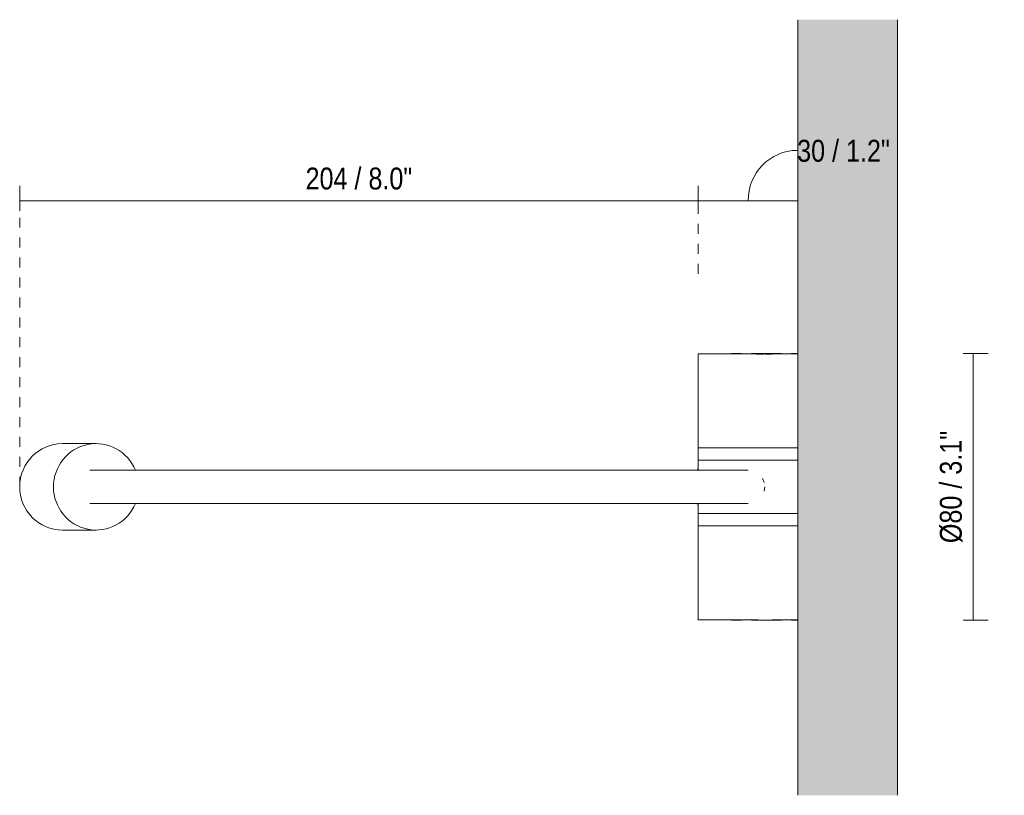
# Model space of a CAD drawing. Header units: millimetres. Extents: x -3483 to -2228, y -961 to 6697.
# Tile 3 of 3: x -3483 to -3187, y 6464 to 6697. Entities that reach past the tile are written whole.
import ezdxf

# ---------------------------------------------------------------- set-up
doc = ezdxf.new("R2010")
doc.units = ezdxf.units.MM
doc.linetypes.add('Dash', pattern=[6, 3, -3])
for name, color, linetype, lineweight in [('Cotas', 7, 'Continuous', 9), ('Cotas-3', 7, 'Continuous', 9), ('Luminarias', 7, 'Continuous', 20), ('Muros', 7, 'Continuous', 9)]:
    doc.layers.add(name, color=color, linetype=linetype, lineweight=lineweight)
doc.layers.add('Lighthing Fixture Dim Grey Dash', color=7, linetype='Dash', lineweight=9, true_color=0xd2d2d2)
doc.styles.add('Arial Narrow', font='ARIALN.TTF', dxfattribs={"height": 6.6})
doc.dimstyles.new('FARO_-_2_2mm_Arial_Narrow_mm_Inch_Left', dxfattribs={"dimscale": 304.8, "dimtxt": 6.754644, "dimasz": 0, "dimexe": 0.014764, "dimexo": 0.0625, "dimgap": 0.004921, "dimtad": 1, "dimdec": 0, "dimzin": 0, "dimdsep": 46, "dimtxsty": 'Arial Narrow', "dimblk1": 'NONE', "dimblk2": 'NONE', "dimsah": 1, "dimcen": 0.09, "dimadec": 0, "dimazin": 0, "dimtfac": 1, "dimtdec": 4, "dimtix": 1, "dimtmove": 0, "dimatfit": 3, "dimfxl": 0.009843, "dimfxlon": 1, "dimtvp": 1, "dimtolj": 1, "dimtzin": 0, "dimarcsym": 2})
doc.dimstyles.new('FARO_-_2_2mm_Arial_Narrow_mm_Inch_Left_1', dxfattribs={"dimscale": 304.8, "dimtxt": 6.754644, "dimasz": 0, "dimexe": 0.014764, "dimexo": 0.0625, "dimgap": 0.004921, "dimtad": 1, "dimdec": 0, "dimzin": 0, "dimdsep": 46, "dimtxsty": 'Arial Narrow', "dimblk1": 'NONE', "dimblk2": 'NONE', "dimsah": 1, "dimcen": 0.09, "dimadec": 0, "dimazin": 0, "dimtfac": 1, "dimtdec": 4, "dimtix": 1, "dimtmove": 1, "dimatfit": 3, "dimfxl": 0.009843, "dimfxlon": 1, "dimtvp": 1, "dimtolj": 1, "dimtzin": 0, "dimarcsym": 2})

# ---------------------------------------------------------------- blocks, each defined once
blk = doc.blocks.new('24015 - 24015 PIXIE White wall lamp-561218-Planta_PDF')
at = {"layer": 'Luminarias'}
for p, q in [((-3277.96, 6596.63), (-3278.96, 6596.63)), ((-3278.96, 6596.63), (-3278.96, 6568.35)), ((-3261.96, 6596.63), (-3277.96, 6596.63)), ((-3261.96, 6596.75), (-3261.96, 6596.63)), ((-3261.96, 6596.75), (-3255.96, 6596.75)), ((-3255.96, 6596.63), (-3255.96, 6596.75)), ((-3248.96, 6596.63), (-3255.96, 6596.63)), ((-3460.25, 6569.63), (-3470.41, 6569.63)), ((-3278.96, 6564.63), (-3278.96, 6568.35)), ((-3277.96, 6568.35), (-3278.96, 6568.35)), ((-3248.96, 6568.35), (-3277.96, 6568.35)), ((-3248.96, 6564.63), (-3278.96, 6564.63)), ((-3278.96, 6564.63), (-3278.96, 6561.63)), ((-3278.96, 6562.13), (-3279.14, 6562.13)), ((-3279.14, 6562.13), (-3279.14, 6561.67)), ((-3259.63, 6559.13), (-3259.13, 6557.93)), ((-3258.96, 6556.63), (-3259.13, 6555.34)), ((-3279.14, 6551.59), (-3279.14, 6551.13)), ((-3279.14, 6551.13), (-3278.96, 6551.13)), ((-3278.96, 6551.63), (-3278.96, 6548.63)), ((-3248.96, 6548.63), (-3278.96, 6548.63)), ((-3278.96, 6544.92), (-3278.96, 6548.63)), ((-3278.96, 6544.92), (-3278.96, 6516.63)), ((-3278.96, 6544.92), (-3277.96, 6544.92)), ((-3277.96, 6544.92), (-3248.96, 6544.92)), ((-3470.41, 6543.63), (-3460.25, 6543.63)), ((-3278.96, 6516.63), (-3277.96, 6516.63)), ((-3277.96, 6516.63), (-3261.08, 6516.63)), ((-3261.96, 6516.67), (-3261.96, 6516.52)), ((-3255.96, 6516.52), (-3261.96, 6516.52)), ((-3256.84, 6516.63), (-3248.96, 6516.63)), ((-3255.96, 6516.52), (-3255.96, 6516.67))]:
    blk.add_line(p, q, dxfattribs=at)
at = {"layer": 'Luminarias', "flags": 128}
for points in [[(-3462.12, 6561.63), (-3461.04, 6561.63), (-3459.39, 6561.63), (-3457.23, 6561.63), (-3454.58, 6561.63), (-3451.52, 6561.63), (-3448.07, 6561.63), (-3444.28, 6561.63), (-3440.2, 6561.63), (-3435.88, 6561.63), (-3431.36, 6561.63), (-3426.68, 6561.63), (-3421.89, 6561.63), (-3417.04, 6561.63), (-3412.18, 6561.63), (-3407.34, 6561.63), (-3402.57, 6561.63), (-3397.9, 6561.63), (-3393.31, 6561.63), (-3388.81, 6561.63), (-3384.37, 6561.63), (-3380.01, 6561.63), (-3375.7, 6561.63), (-3371.45, 6561.63), (-3367.26, 6561.63), (-3363.1, 6561.63), (-3358.98, 6561.63), (-3354.89, 6561.63), (-3350.82, 6561.63), (-3346.77, 6561.63), (-3342.73, 6561.63), (-3338.7, 6561.63), (-3334.67, 6561.63), (-3330.63, 6561.63), (-3326.57, 6561.63), (-3322.52, 6561.63), (-3318.47, 6561.63), (-3314.45, 6561.63), (-3310.48, 6561.63), (-3306.56, 6561.63), (-3302.71, 6561.63), (-3298.96, 6561.63), (-3295.31, 6561.63), (-3291.78, 6561.63), (-3288.39, 6561.63), (-3285.16, 6561.63), (-3282.09, 6561.63), (-3279.2, 6561.63), (-3276.52, 6561.63), (-3274.05, 6561.63), (-3271.82, 6561.63), (-3269.83, 6561.63), (-3268.1, 6561.63), (-3266.65, 6561.63), (-3265.5, 6561.63), (-3264.65, 6561.63), (-3264.14, 6561.63), (-3263.96, 6561.63)], [(-3263.96, 6561.63), (-3264.14, 6561.63), (-3264.65, 6561.63), (-3265.5, 6561.63), (-3266.65, 6561.63), (-3268.1, 6561.63), (-3269.83, 6561.63), (-3271.82, 6561.63), (-3274.05, 6561.63), (-3276.52, 6561.63), (-3279.2, 6561.63), (-3282.09, 6561.63), (-3285.16, 6561.63), (-3288.39, 6561.63), (-3291.78, 6561.63), (-3295.31, 6561.63), (-3298.96, 6561.63), (-3302.71, 6561.63), (-3306.56, 6561.63), (-3310.48, 6561.63), (-3314.45, 6561.63), (-3318.47, 6561.63), (-3322.52, 6561.63), (-3326.57, 6561.63), (-3330.63, 6561.63), (-3334.67, 6561.63), (-3338.7, 6561.63), (-3342.73, 6561.63), (-3346.77, 6561.63), (-3350.82, 6561.63), (-3354.89, 6561.63), (-3358.98, 6561.63), (-3363.1, 6561.63), (-3367.26, 6561.63), (-3371.45, 6561.63), (-3375.7, 6561.63), (-3380.01, 6561.63), (-3384.37, 6561.63), (-3388.81, 6561.63), (-3393.31, 6561.63), (-3397.9, 6561.63), (-3402.57, 6561.63), (-3407.34, 6561.63), (-3412.18, 6561.63), (-3417.04, 6561.63), (-3421.89, 6561.63), (-3426.68, 6561.63), (-3431.36, 6561.63), (-3435.88, 6561.63), (-3440.2, 6561.63), (-3444.28, 6561.63), (-3448.07, 6561.63), (-3451.52, 6561.63), (-3454.58, 6561.63), (-3457.23, 6561.63), (-3459.39, 6561.63), (-3461.04, 6561.63), (-3462.12, 6561.63)], [(-3263.96, 6551.63), (-3264.14, 6551.63), (-3264.65, 6551.63), (-3265.5, 6551.63), (-3266.65, 6551.63), (-3268.1, 6551.63), (-3269.83, 6551.63), (-3271.82, 6551.63), (-3274.05, 6551.63), (-3276.52, 6551.63), (-3279.2, 6551.63), (-3282.09, 6551.63), (-3285.16, 6551.63), (-3288.39, 6551.63), (-3291.78, 6551.63), (-3295.31, 6551.63), (-3298.96, 6551.63), (-3302.71, 6551.63), (-3306.56, 6551.63), (-3310.48, 6551.63), (-3314.45, 6551.63), (-3318.47, 6551.63), (-3322.52, 6551.63), (-3326.57, 6551.63), (-3330.63, 6551.63), (-3334.67, 6551.63), (-3338.7, 6551.63), (-3342.73, 6551.63), (-3346.77, 6551.63), (-3350.82, 6551.63), (-3354.89, 6551.63), (-3358.98, 6551.63), (-3363.1, 6551.63), (-3367.26, 6551.63), (-3371.45, 6551.63), (-3375.7, 6551.63), (-3380.01, 6551.63), (-3384.37, 6551.63), (-3388.81, 6551.63), (-3393.31, 6551.63), (-3397.9, 6551.63), (-3402.57, 6551.63), (-3407.34, 6551.63), (-3412.18, 6551.63), (-3417.04, 6551.63), (-3421.89, 6551.63), (-3426.68, 6551.63), (-3431.36, 6551.63), (-3435.88, 6551.63), (-3440.2, 6551.63), (-3444.28, 6551.63), (-3448.07, 6551.63), (-3451.52, 6551.63), (-3454.58, 6551.63), (-3457.23, 6551.63), (-3459.39, 6551.63), (-3461.04, 6551.63), (-3462.12, 6551.63)], [(-3462.12, 6551.63), (-3461.04, 6551.63), (-3459.39, 6551.63), (-3457.23, 6551.63), (-3454.58, 6551.63), (-3451.52, 6551.63), (-3448.07, 6551.63), (-3444.28, 6551.63), (-3440.2, 6551.63), (-3435.88, 6551.63), (-3431.36, 6551.63), (-3426.68, 6551.63), (-3421.89, 6551.63), (-3417.04, 6551.63), (-3412.18, 6551.63), (-3407.34, 6551.63), (-3402.57, 6551.63), (-3397.9, 6551.63), (-3393.31, 6551.63), (-3388.81, 6551.63), (-3384.37, 6551.63), (-3380.01, 6551.63), (-3375.7, 6551.63), (-3371.45, 6551.63), (-3367.26, 6551.63), (-3363.1, 6551.63), (-3358.98, 6551.63), (-3354.89, 6551.63), (-3350.82, 6551.63), (-3346.77, 6551.63), (-3342.73, 6551.63), (-3338.7, 6551.63), (-3334.67, 6551.63), (-3330.63, 6551.63), (-3326.57, 6551.63), (-3322.52, 6551.63), (-3318.47, 6551.63), (-3314.45, 6551.63), (-3310.48, 6551.63), (-3306.56, 6551.63), (-3302.71, 6551.63), (-3298.96, 6551.63), (-3295.31, 6551.63), (-3291.78, 6551.63), (-3288.39, 6551.63), (-3285.16, 6551.63), (-3282.09, 6551.63), (-3279.2, 6551.63), (-3276.52, 6551.63), (-3274.05, 6551.63), (-3271.82, 6551.63), (-3269.83, 6551.63), (-3268.1, 6551.63), (-3266.65, 6551.63), (-3265.5, 6551.63), (-3264.65, 6551.63), (-3264.14, 6551.63), (-3263.96, 6551.63)]]:
    blk.add_lwpolyline(points, dxfattribs=at)
at = {"layer": 'Luminarias'}
for centre, start_param, end_param in [((-3470.41, 6556.63), 0, 1.570796), ((-3460.25, 6556.63), 5.107244, 7.853982), ((-3470.41, 6556.63), 1.570796, 3.141593), ((-3460.25, 6556.63), 1.570796, 4.317534)]:
    blk.add_ellipse(centre, major_axis=(0, 13), ratio=0.987688, start_param=start_param, end_param=end_param, dxfattribs=at)
for points in [[(-3261.74, 6596.62), (-3261.89, 6596.63), (-3261.96, 6596.63), (-3261.96, 6596.63)], [(-3257.03, 6596.57), (-3257.17, 6596.56), (-3257.45, 6596.55), (-3257.77, 6596.54), (-3257.93, 6596.53)], [(-3255.96, 6596.63), (-3255.96, 6596.63), (-3255.99, 6596.63), (-3256.08, 6596.62), (-3256.14, 6596.62)]]:
    blk.add_open_spline(points, degree=3, dxfattribs=at)
for points, knots in [([(-3261.1, 6596.58), (-3261.19, 6596.58), (-3261.37, 6596.59), (-3261.53, 6596.6), (-3261.6, 6596.61)], [0.7530947, 0.7530947, 0.7530947, 0.7530947, 0.79166667, 0.84274812, 0.84274812, 0.84274812, 0.84274812]), ([(-3260.12, 6596.54), (-3260.2, 6596.54), (-3260.47, 6596.55), (-3260.78, 6596.56), (-3261, 6596.57), (-3261.05, 6596.58)], [0.6266702, 0.6266702, 0.6266702, 0.6266702, 0.6527778, 0.7222222, 0.7453007, 0.7453007, 0.7453007, 0.7453007]), ([(-3259.09, 6596.52), (-3259.2, 6596.52), (-3259.42, 6596.52), (-3259.73, 6596.53), (-3259.94, 6596.53), (-3260.04, 6596.54)], [0.5138889, 0.5138889, 0.5138889, 0.5138889, 0.5486111, 0.5833333, 0.6175022, 0.6175022, 0.6175022, 0.6175022]), ([(-3257.93, 6596.53), (-3258.1, 6596.53), (-3258.41, 6596.52), (-3258.73, 6596.52), (-3258.87, 6596.52)], [0.3888889, 0.3888889, 0.3888889, 0.3888889, 0.4444444, 0.490768, 0.490768, 0.490768, 0.490768]), ([(-3256.36, 6596.61), (-3256.45, 6596.6), (-3256.59, 6596.59), (-3256.76, 6596.58), (-3256.82, 6596.58)], [0.16666667, 0.16666667, 0.16666667, 0.16666667, 0.22222222, 0.24680514, 0.24680514, 0.24680514, 0.24680514])]:
    blk.add_open_spline(points, degree=3, knots=knots, dxfattribs=at)
blk = doc.blocks.new('DIMBLOCK1-Planta_PDF')
at = {"layer": 'Cotas-3', "color": 251, "true_color": 0x5b5b5b}
for p, q in [((-3483.25, 6642.68), (-3483.25, 6647.18)), ((-3278.96, 6642.68), (-3278.96, 6647.18)), ((-3483.25, 6642.68), (-3278.96, 6642.68)), ((-3483.25, 6642.68), (-3483.25, 6639.68)), ((-3278.96, 6642.68), (-3278.96, 6639.68))]:
    blk.add_line(p, q, dxfattribs=at)
at = {"layer": 'Cotas-3', "color": 0, "insert": (-3397.19, 6652.71), "char_height": 6.6, "width": 38.598, "attachment_point": 1, "line_spacing_factor": 0.974696, "style": 'Arial Narrow'}
blk.add_mtext('204 / 8.0"', dxfattribs=at)
blk = doc.blocks.new('_None')
blk = doc.blocks.new('DIMBLOCK2-Planta_PDF')
at = {"layer": 'Cotas-3', "color": 251, "true_color": 0x5b5b5b}
for p, q in [((-3278.96, 6642.68), (-3278.96, 6647.18)), ((-3248.96, 6642.68), (-3248.96, 6647.18)), ((-3278.96, 6642.68), (-3248.96, 6642.68)), ((-3278.96, 6642.68), (-3278.96, 6639.68)), ((-3248.96, 6642.68), (-3248.96, 6639.68))]:
    blk.add_line(p, q, dxfattribs=at)
blk.add_ellipse((-3249.2, 6642.68), major_axis=(0, 15.2), ratio=0.9712, start_param=0, end_param=1.570796, dxfattribs=at)
at = {"layer": 'Cotas-3', "color": 0, "insert": (-3249.2, 6661.06), "char_height": 6.6, "width": 33.5802, "attachment_point": 1, "line_spacing_factor": 0.974696, "style": 'Arial Narrow'}
blk.add_mtext('30 / 1.2"', dxfattribs=at)
blk = doc.blocks.new('DIMBLOCK3-Planta_PDF')
at = {"layer": 'Cotas-3', "color": 251, "true_color": 0x5b5b5b}
for p, q in [((-3196.21, 6596.75), (-3199.21, 6596.75)), ((-3196.21, 6516.52), (-3196.21, 6596.75)), ((-3196.21, 6596.75), (-3191.71, 6596.75)), ((-3196.21, 6516.52), (-3199.21, 6516.52)), ((-3196.21, 6516.52), (-3191.71, 6516.52))]:
    blk.add_line(p, q, dxfattribs=at)
at = {"layer": 'Cotas-3', "color": 0, "insert": (-3206.24, 6539.69), "char_height": 6.6, "width": 40.6565, "attachment_point": 1, "rotation": 90, "line_spacing_factor": 0.974696, "style": 'Arial Narrow'}
blk.add_mtext('Ø80 / 3.1"', dxfattribs=at)

msp = doc.modelspace()

# ---------------------------------------------------------------- hatches: boundary and pattern name
at = {"layer": 'Muros', "true_color": 0xf7f7f7}
msp.add_hatch(color=7, dxfattribs=at).paths.add_polyline_path([(-3218.96, 6463.81), (-3218.96, 6697.2), (-3248.96, 6697.2), (-3248.96, 6463.81), (-3231.01, 6463.81)])

# ---------------------------------------------------------------- linework, layer by layer
at = {"layer": 'Lighthing Fixture Dim Grey Dash'}
for p, q in [((-3483.25, 6556.63), (-3483.25, 6640.77)), ((-3278.96, 6620.77), (-3278.96, 6640.77)), ((-3248.96, 6640.77), (-3248.96, 6609.5)), ((-3268.96, 6596.75), (-3248.96, 6596.75)), ((-3268.96, 6516.52), (-3248.96, 6516.52))]:
    msp.add_line(p, q, dxfattribs=at)
at = {"layer": 'Muros', "color": 253, "true_color": 0xaaaaaa}
for p, q in [((-3248.96, 6463.81), (-3248.96, 6697.2)), ((-3218.96, 6697.2), (-3218.96, 6463.81))]:
    msp.add_line(p, q, dxfattribs=at)

# ---------------------------------------------------------------- block references
at = {"layer": 'Luminarias'}
msp.add_blockref('24015 - 24015 PIXIE White wall lamp-561218-Planta_PDF', (0, 0), dxfattribs=at)

# ---------------------------------------------------------------- dimensions: what is measured, and where the dimension line sits
at = {"layer": 'Cotas', "color": 251, "true_color": 0x5b5b5b}
dim = msp.add_linear_dim(base=(-3248.96, 6642.68), p1=(-3278.96, 6639.68), p2=(-3248.96, 6639.68), dimstyle='FARO_-_2_2mm_Arial_Narrow_mm_Inch_Left_1', override={"dimpost": '<>', "dimfxl": 30}, dxfattribs=at)
dim.commit()
dim.dimension.update_dxf_attribs({"geometry": 'DIMBLOCK2-Planta_PDF', "text_midpoint": (-3232.41, 6656.66), "dimtype": 160})
dim = msp.add_linear_dim(base=(-3278.96, 6642.68), p1=(-3483.25, 6639.68), p2=(-3278.96, 6639.68), dimstyle='FARO_-_2_2mm_Arial_Narrow_mm_Inch_Left', override={"dimpost": '<>', "dimfxl": 204.294846}, dxfattribs=at)
dim.commit()
dim.dimension.update_dxf_attribs({"geometry": 'DIMBLOCK1-Planta_PDF', "text_midpoint": (-3381.11, 6648.46)})
dim = msp.add_linear_dim(base=(-3196.21, 6596.75), p1=(-3199.21, 6516.52), p2=(-3199.21, 6596.75), angle=90, text='Ø80 / 3.1"', dimstyle='FARO_-_2_2mm_Arial_Narrow_mm_Inch_Left', override={"dimpost": '<>', "dimfxl": 80.223371}, dxfattribs=at)
dim.commit()
dim.dimension.update_dxf_attribs({"geometry": 'DIMBLOCK3-Planta_PDF', "text_midpoint": (-3201.27, 6556.63)})

doc.saveas('drawing.dxf')
